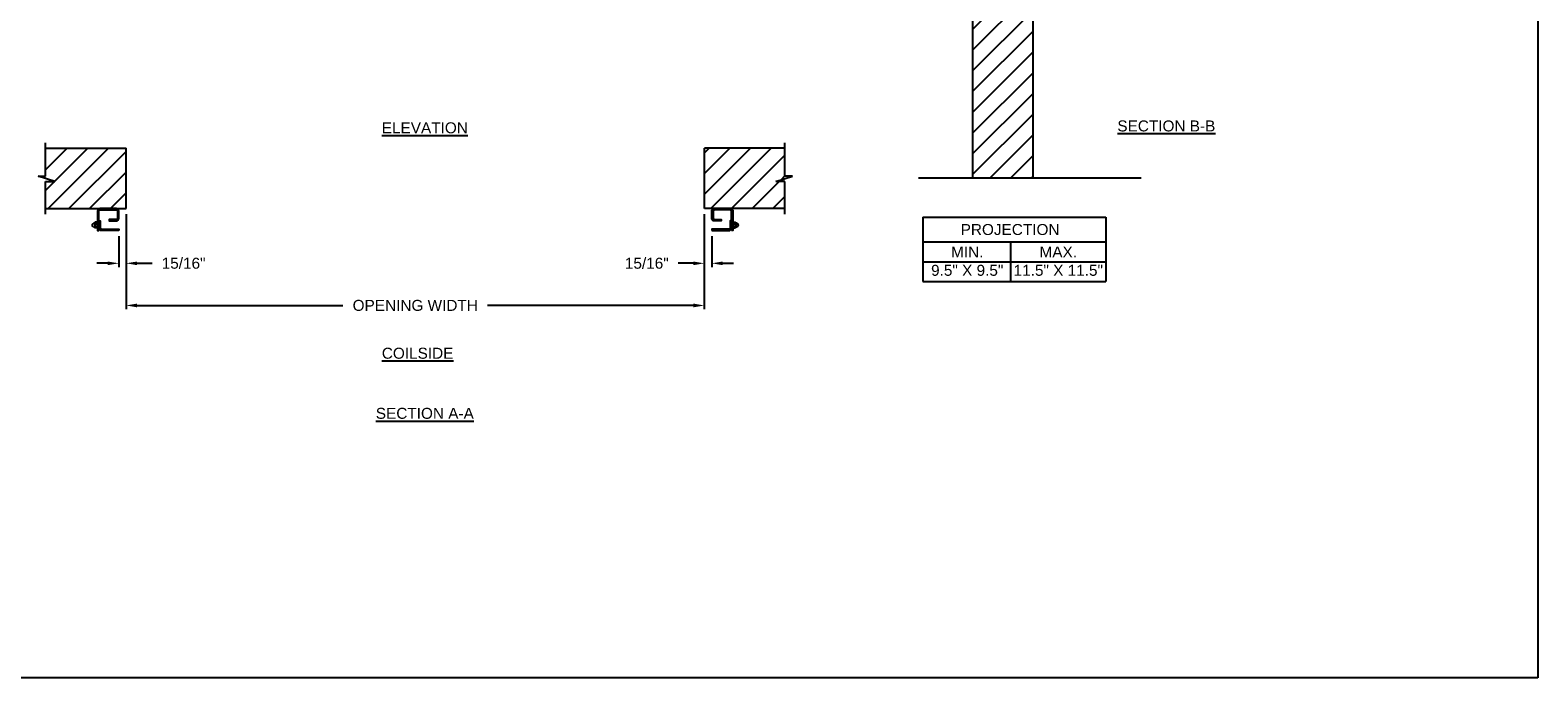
# Model space of a CAD drawing. Header units: inches. Extents: x 169.6 to 213.7, y 214.8 to 266.5.
# Tile 5 of 18: x 200.8 to 213.7, y 214.8 to 220.3. Entities that reach past the tile are written whole.
import ezdxf

# ---------------------------------------------------------------- set-up
doc = ezdxf.new("R2010")
doc.units = ezdxf.units.IN
doc.header["$LTSCALE"] = 0.25
doc.header["$MEASUREMENT"] = 0
doc.layers.add('ANNOTATIONS', color=1, linetype='Continuous')
doc.layers.add('CDX OPERATOR RH', color=7, linetype='Continuous')
doc.styles.add('ARIAL', font='arial.ttf', dxfattribs={"height": 0.09375})
doc.dimstyles.new('STANDARD$0', dxfattribs={"dimtxt": 0.09375, "dimasz": 0.09375, "dimexe": 0.03125, "dimexo": 0.046875, "dimgap": 0.09, "dimtad": 0, "dimtih": 1, "dimtoh": 1, "dimdec": 4, "dimzin": 0, "dimdsep": 46, "dimtxsty": 'ARIAL', "dimcen": 0.09, "dimadec": 0, "dimazin": 0, "dimtfac": 1, "dimtdec": 4, "dimtofl": 0, "dimtmove": 0, "dimatfit": 1, "dimfxl": 1, "dimtolj": 1, "dimtzin": 0, "dimarcsym": 0})
pattern_1 = [(45, (46.7567, -36.9515), (-0.08838835, 0.08838835), [])]

# ---------------------------------------------------------------- blocks, each defined once
blk = doc.blocks.new('*D93')
at = {"layer": 'ANNOTATIONS', "color": 0, "lineweight": -2, "transparency": 16777216}
for p, q in [((206.605, 218.718), (206.605, 218.266)), ((206.668, 218.531), (206.668, 218.266)), ((206.512, 218.298), (206.381, 218.298)), ((206.762, 218.298), (206.855, 218.298))]:
    blk.add_line(p, q, dxfattribs=at)
at = {"layer": 'ANNOTATIONS', "color": 0, "transparency": 16777216}
for points in [[(206.512, 218.313), (206.512, 218.282), (206.605, 218.298)], [(206.762, 218.313), (206.762, 218.282), (206.668, 218.298)]]:
    blk.add_solid(points, dxfattribs=at)
at = {"layer": 'defpoints', "color": 0, "transparency": 16777216}
for p in [(206.605, 218.765), (206.668, 218.577), (206.668, 218.298)]:
    blk.add_point(p, dxfattribs=at)
at = {"layer": 'ANNOTATIONS', "color": 0, "transparency": 16777216, "insert": (206.114, 218.298), "char_height": 0.0938, "attachment_point": 5, "style": 'ARIAL'}
blk.add_mtext('\\A1;15/16"', dxfattribs=at)
blk = doc.blocks.new('*D94')
at = {"layer": 'ANNOTATIONS', "color": 0, "lineweight": -2, "transparency": 16777216}
for p, q in [((201.668, 218.718), (201.668, 218.266)), ((201.605, 218.531), (201.605, 218.266)), ((201.512, 218.298), (201.418, 218.298)), ((201.762, 218.298), (201.892, 218.298))]:
    blk.add_line(p, q, dxfattribs=at)
at = {"layer": 'ANNOTATIONS', "color": 0, "transparency": 16777216}
for points in [[(201.512, 218.313), (201.512, 218.282), (201.605, 218.298)], [(201.762, 218.313), (201.762, 218.282), (201.668, 218.298)]]:
    blk.add_solid(points, dxfattribs=at)
at = {"layer": 'defpoints', "color": 0, "transparency": 16777216}
for p in [(201.668, 218.765), (201.605, 218.577), (201.605, 218.298)]:
    blk.add_point(p, dxfattribs=at)
at = {"layer": 'ANNOTATIONS', "color": 0, "transparency": 16777216, "insert": (202.159, 218.298), "char_height": 0.0938, "attachment_point": 5, "style": 'ARIAL'}
blk.add_mtext('\\A1;15/16"', dxfattribs=at)
blk = doc.blocks.new('*D97')
at = {"layer": 'ANNOTATIONS', "color": 0, "lineweight": -2, "transparency": 16777216}
for p, q in [((201.668, 218.531), (201.668, 217.907)), ((206.605, 218.534), (206.605, 217.907)), ((201.762, 217.938), (203.52, 217.938)), ((206.512, 217.938), (204.753, 217.938))]:
    blk.add_line(p, q, dxfattribs=at)
at = {"layer": 'ANNOTATIONS', "color": 0, "transparency": 16777216}
for points in [[(201.762, 217.954), (201.762, 217.922), (201.668, 217.938)], [(206.512, 217.954), (206.512, 217.922), (206.605, 217.938)]]:
    blk.add_solid(points, dxfattribs=at)
at = {"layer": 'defpoints', "color": 0, "transparency": 16777216}
for p in [(201.668, 218.578), (206.605, 218.581), (206.605, 217.938)]:
    blk.add_point(p, dxfattribs=at)
at = {"layer": 'ANNOTATIONS', "color": 0, "transparency": 16777216, "insert": (204.137, 217.938), "char_height": 0.09375, "attachment_point": 5, "style": 'ARIAL'}
blk.add_mtext('\\A1;OPENING WIDTH', dxfattribs=at)

msp = doc.modelspace()

# ---------------------------------------------------------------- hatches: boundary and pattern name
at = {"layer": 'CDX OPERATOR RH'}
h = msp.add_hatch(dxfattribs=at)
h.set_pattern_fill('ANSI31', color=256, style=0)
h.set_pattern_definition(pattern_1)
h.paths.add_polyline_path([(209.41175, 221.02977), (209.17525, 221.02977), (209.17525, 221.09443), (209.13684, 220.96107), (209.13684, 221.02977), (208.89612, 221.02977), (208.89612, 219.02805), (209.41175, 219.02805)])
h = msp.add_hatch(dxfattribs=at)
h.set_pattern_fill('ANSI31', color=256, style=0)
h.set_pattern_definition(pattern_1)
h.paths.add_polyline_path([(207.293, 218.9964), (207.21503, 218.9964), (207.3571, 219.0433), (207.293, 219.0433), (207.293, 219.2805), (206.6055, 219.2805), (206.6055, 218.76488), (207.293, 218.76488)])
h.paths.add_polyline_path([(201.668, 219.2805), (200.9805, 219.2805), (200.9805, 219.0433), (200.91639, 219.0433), (201.05846, 218.9964), (200.9805, 218.9964), (200.9805, 218.76488), (201.668, 218.76488)])

# ---------------------------------------------------------------- linework, layer by layer
at = {"layer": 'ANNOTATIONS'}
for p, q in [((208.46958, 218.69267), (208.46958, 218.1413)), ((208.46958, 218.69267), (210.03469, 218.69267)), ((210.03469, 218.69267), (210.03469, 218.1413)), ((208.46958, 218.4812), (210.03469, 218.4812)), ((209.21995, 218.4812), (209.21995, 218.1413)), ((208.46958, 218.31125), (210.03469, 218.31125)), ((208.46958, 218.1413), (210.03469, 218.1413))]:
    msp.add_line(p, q, dxfattribs=at)
at = {"layer": 'CDX OPERATOR RH'}
for p, q in [((208.89612, 221.02977), (208.89612, 219.02842)), ((209.41175, 219.02842), (209.41175, 221.02977)), ((200.9805, 219.0433), (200.9805, 219.32738)), ((200.9805, 219.2805), (201.668, 219.2805)), ((201.668, 218.76488), (201.668, 219.2805)), ((206.6055, 218.76488), (206.6055, 219.2805)), ((207.293, 219.2805), (206.6055, 219.2805)), ((207.293, 219.0433), (207.293, 219.32738)), ((201.05846, 218.9964), (200.91639, 219.0433)), ((200.91639, 219.0433), (200.9805, 219.0433)), ((200.9805, 218.718), (200.9805, 218.9964)), ((200.9805, 218.9964), (201.05846, 218.9964)), ((207.21503, 218.9964), (207.3571, 219.0433)), ((207.293, 218.9964), (207.21503, 218.9964)), ((207.3571, 219.0433), (207.293, 219.0433)), ((207.293, 218.718), (207.293, 218.9964)), ((208.43468, 219.02842), (210.3341, 219.02842)), ((200.9805, 218.76488), (201.668, 218.76488)), ((207.293, 218.76488), (206.6055, 218.76488)), ((201.39179, 218.63963), (201.3828, 218.63443)), ((201.39232, 218.6088), (201.38281, 218.61427)), ((201.40044, 218.64207), (201.40035, 218.60596)), ((201.4209, 218.60092), (201.40361, 218.60092)), ((201.40364, 218.61264), (201.42063, 218.61264)), ((201.40402, 218.63607), (201.42079, 218.63607)), ((201.42052, 218.64779), (201.40442, 218.64779)), ((201.42386, 218.64232), (201.42385, 218.60617)), ((201.42386, 218.63754), (201.43511, 218.63754)), ((201.42386, 218.61117), (201.43511, 218.61117)), ((201.44636, 218.64779), (201.43511, 218.63754)), ((201.44636, 218.60092), (201.43511, 218.61117)), ((206.82714, 218.64779), (206.83839, 218.63754)), ((206.82714, 218.60092), (206.83839, 218.61117)), ((206.84964, 218.63754), (206.83839, 218.63754)), ((206.84964, 218.61117), (206.83839, 218.61117)), ((206.84964, 218.64232), (206.84964, 218.60617)), ((206.85259, 218.60092), (206.86988, 218.60092)), ((206.86948, 218.63607), (206.8527, 218.63607)), ((206.86986, 218.61264), (206.85286, 218.61264)), ((206.85298, 218.64779), (206.86907, 218.64779)), ((206.87305, 218.64207), (206.87314, 218.60596)), ((206.88118, 218.6088), (206.89068, 218.61427)), ((206.8817, 218.63963), (206.89069, 218.63443))]:
    msp.add_line(p, q, dxfattribs=at)
for points in [[(201.43511, 218.57748), (201.43511, 218.74201, -0.41421356), (201.44682, 218.75373), (201.58253, 218.75373, -0.41421356), (201.59425, 218.74201), (201.59425, 218.68248, -0.41421356), (201.58253, 218.67076), (201.52347, 218.67076), (201.52347, 218.65951), (201.58253, 218.65951, 0.41421356), (201.6055, 218.68248), (201.6055, 218.74201, 0.41421356), (201.58253, 218.76498), (201.44682, 218.76498, 0.41421356), (201.42386, 218.74201), (201.42386, 218.57748)], [(206.83839, 218.57748), (206.83839, 218.74201, 0.41421356), (206.82667, 218.75373), (206.69097, 218.75373, 0.41421356), (206.67925, 218.74201), (206.67925, 218.68248, 0.41421356), (206.69097, 218.67076), (206.75003, 218.67076), (206.75003, 218.65951), (206.69097, 218.65951, -0.41421356), (206.668, 218.68248), (206.668, 218.74201, -0.41421356), (206.69097, 218.76498), (206.82667, 218.76498, -0.41421356), (206.84964, 218.74201), (206.84964, 218.57748)], [(201.6055, 218.57748), (201.45807, 218.57748, -0.41421356), (201.43511, 218.60045), (201.43511, 218.65951), (201.44636, 218.65951), (201.44636, 218.60045, 0.41421356), (201.45807, 218.58873), (201.6055, 218.58873)], [(206.668, 218.57748), (206.81542, 218.57748, 0.41421356), (206.83839, 218.60045), (206.83839, 218.65951), (206.82714, 218.65951), (206.82714, 218.60045, -0.41421356), (206.81542, 218.58873), (206.668, 218.58873)]]:
    msp.add_lwpolyline(points, format="xyb", close=True, dxfattribs=at)
for centre, radius, start, end in [((201.38878, 218.62435), 0.01172, 120.664607, 239.400072), ((201.4005, 218.62435), 0.01758, 90.184042, 119.68122), ((201.4005, 218.62435), 0.01758, 242.263062, 269.396152), ((201.40701, 218.60669), 0.0067, 117.308129, 239.509767), ((201.40688, 218.64184), 0.00644, 112.427996, 243.626692), ((201.42393, 218.62435), 0.02344, 150, 210), ((201.41692, 218.64184), 0.00695, 303.947004, 58.858046), ((201.41679, 218.60669), 0.00708, 305.441007, 57.149167), ((201.4005, 218.62435), 0.02344, 330, 30), ((206.873, 218.62435), 0.02344, 150, 210), ((206.85657, 218.64184), 0.00695, 121.141954, 236.052996), ((206.8567, 218.60669), 0.00708, 122.850833, 234.558993), ((206.86662, 218.64184), 0.00644, 296.373308, 67.572004), ((206.86649, 218.60669), 0.0067, 300.490233, 62.691871), ((206.84956, 218.62435), 0.02344, 330, 30), ((206.873, 218.62435), 0.01758, 60.31878, 89.815958), ((206.873, 218.62435), 0.01758, 270.603848, 297.736938), ((206.88472, 218.62435), 0.01172, 300.599928, 59.335393)]:
    msp.add_arc(centre, radius, start, end, dxfattribs=at)
at = {"layer": 'defpoints'}
msp.add_lwpolyline([(213.72204, 214.75854), (194.25216, 214.75854), (194.25216, 227.49365), (213.72204, 227.49365)], close=True, dxfattribs=at)

# ---------------------------------------------------------------- texts
at = {"layer": 'ANNOTATIONS', "char_height": 0.09375, "attachment_point": 2, "style": 'ARIAL'}
for s, insert, width in [('{\\LELEVATION}', (204.21863, 219.50166), 3.0834986), ('{\\LSECTION B-B}', (210.55004, 219.51762), 1.3823677), ('{\\LCOILSIDE}', (204.15727, 217.57699), 1.3823677), ('{\\LSECTION A-A}', (204.21863, 217.06383), 1.3823677)]:
    msp.add_mtext(s, dxfattribs=dict(at, insert=insert, width=width))
for s, width, insert in [('PROJECTION ', 1.7594917, (209.21578, 218.63324)), ('MIN.\\P9.5" X 9.5" ', 0.6711642, (208.84976, 218.44125)), ('MAX.\\P11.5" X 11.5"', 0.7869326, (209.62741, 218.44125))]:
    msp.add_mtext_dynamic_manual_height_columns(s, width=width, gutter_width=1.36268, heights=[0], dxfattribs=dict(at, insert=insert))

# ---------------------------------------------------------------- dimensions: what is measured, and where the dimension line sits
at = {"layer": 'ANNOTATIONS'}
for base, p1, p2, picture, middle in [((201.6055, 218.29754), (201.668, 218.76488), (201.6055, 218.57748), '*D94', (202.15907, 218.29754)), ((206.668, 218.29754), (206.6055, 218.76488), (206.668, 218.57748), '*D93', (206.11443, 218.29754))]:
    dim = msp.add_linear_dim(base=base, p1=p1, p2=p2, text='15/16"', dimstyle='STANDARD$0', dxfattribs=at)
    dim.commit()
    dim.dimension.update_dxf_attribs({"geometry": picture, "text_midpoint": middle, "dimtype": 160})
dim = msp.add_linear_dim(base=(206.6055, 217.93791), p1=(201.668, 218.578), p2=(206.6055, 218.58097), text='OPENING WIDTH', dimstyle='STANDARD$0', dxfattribs=at)
dim.commit()
dim.dimension.update_dxf_attribs({"geometry": '*D97', "text_midpoint": (204.13675, 217.93791)})

doc.saveas('drawing.dxf')
